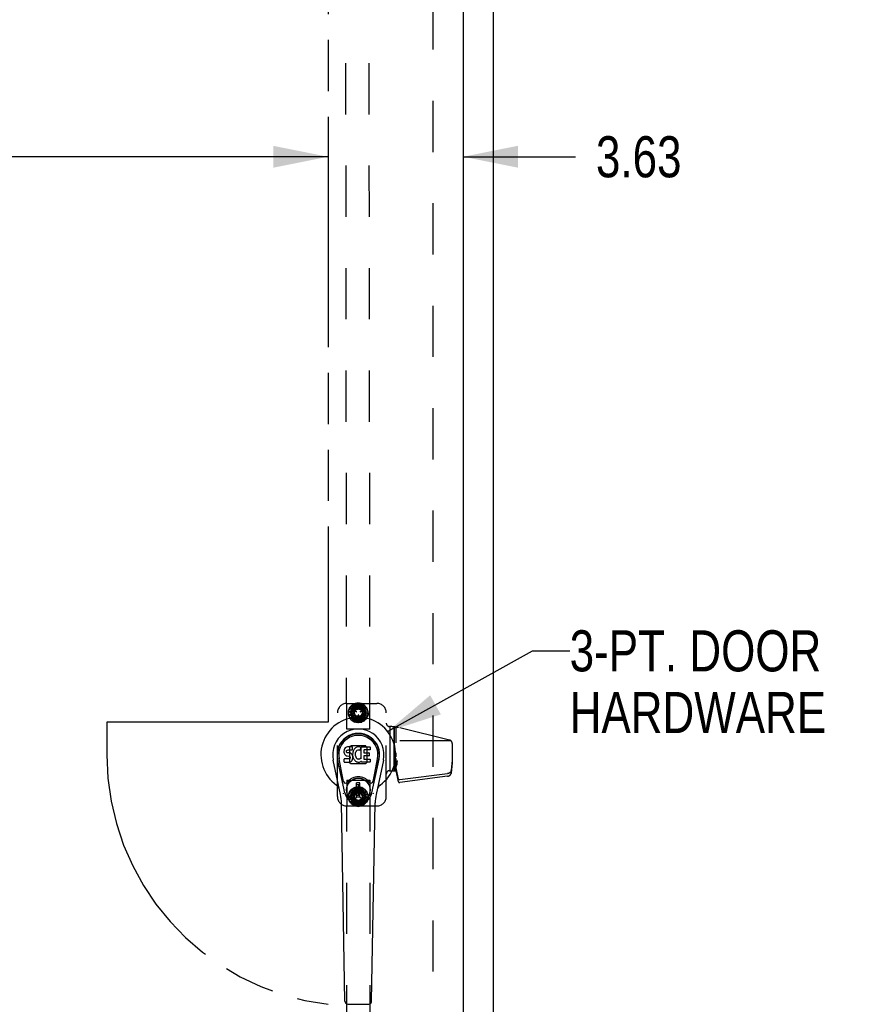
# Model space of a CAD drawing. Header units: inches. Extents: x 0 to 250, y 0 to 162.
# Tile 21 of 44: x 99 to 122, y 51 to 78. Entities that reach past the tile are written whole.
import ezdxf

# ---------------------------------------------------------------- set-up
doc = ezdxf.new("R2010")
doc.units = ezdxf.units.IN
doc.header["$LTSCALE"] = 13.75
doc.header["$MEASUREMENT"] = 0
doc.linetypes.add('HIDDEN', pattern=[0.2, 0.1, -0.1])
doc.linetypes.add('PHANTOM', pattern=[0.8, 0.45, -0.05, 0.1, -0.05, 0.1, -0.05])
doc.layers.get('0').update_dxf_attribs({"linetype": 'CONTINUOUS'})
for name, color, linetype in [('02___PRT_ALL_AXES', 7, 'CONTINUOUS'), ('AVAILABLE_DOOR_SPACE', 7, 'CONTINUOUS'), ('DEFAULT_2', 8, 'HIDDEN'), ('DIMENSIONS', 7, 'CONTINUOUS')]:
    doc.layers.add(name, color=color, linetype=linetype)
doc.styles.get("Standard").update_dxf_attribs({"font": 'txt', "width": 0.8})
doc.dimstyles.new('DIMSTYLE_1', dxfattribs={"dimtxt": 1.102941, "dimasz": 1.470588, "dimexe": 0.09, "dimexo": 0.07, "dimgap": 0.0375, "dimtad": 0, "dimtih": 1, "dimtoh": 1, "dimzin": 4, "dimdsep": 46, "dimtxsty": 'Standard', "dimblk": '_FILLED', "dimblk1": '_FILLED', "dimblk2": '_FILLED', "dimcen": 0.09, "dimadec": 0, "dimazin": 0, "dimtfac": 1, "dimtofl": 0, "dimtmove": 0, "dimatfit": 3, "dimldrblk": '_FILLED', "dimfxl": 0, "dimtolj": 1, "dimtzin": 4, "dimarcsym": 0})
doc.dimstyles.get("Standard").update_dxf_attribs({"dimtxt": 1.25, "dimasz": 1.470588, "dimexe": 0.09, "dimexo": 0.07, "dimgap": 0.09, "dimtad": 0, "dimtih": 1, "dimtoh": 1, "dimzin": 4, "dimdsep": 46, "dimtxsty": 'Standard', "dimblk": '_FILLED', "dimblk1": '_FILLED', "dimblk2": '_FILLED', "dimcen": 0.09, "dimadec": 0, "dimazin": 0, "dimtp": 0.01, "dimtm": 0.01, "dimtfac": 1, "dimtofl": 0, "dimtmove": 0, "dimatfit": 3, "dimldrblk": '_FILLED', "dimfxl": 0, "dimtolj": 1, "dimtzin": 4, "dimarcsym": 0})

# ---------------------------------------------------------------- blocks, each defined once
blk = doc.blocks.new('_FILLED')
at = {"color": 0, "linetype": 'ByBlock'}
blk.add_solid([(0, 0), (-1, 0.2), (-1, -0.2)], dxfattribs=at)
blk = doc.blocks.new('*D12')
at = {"layer": 'DIMENSIONS', "color": 2, "linetype": 'Continuous'}
for p, q in [((77.962, 74.137), (85.261, 74.137)), ((107.524, 74.137), (90.776, 74.137))]:
    blk.add_line(p, q, dxfattribs=at)
at = {"layer": 'DIMENSIONS', "color": 2, "linetype": 'Continuous', "xscale": 1.4705882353, "yscale": 1.4705882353, "zscale": 1.4705882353, "rotation": 180}
blk.add_blockref('_FILLED', (77.962, 74.137), dxfattribs=at)
at = {"layer": 'DIMENSIONS', "color": 2, "linetype": 'Continuous', "xscale": 1.4705882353, "yscale": 1.4705882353, "zscale": 1.4705882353}
blk.add_blockref('_FILLED', (107.524, 74.137), dxfattribs=at)
at = {"layer": 'DIMENSIONS', "color": 2, "linetype": 'Continuous', "insert": (88.018, 74.688), "char_height": 1.1029, "width": 4.41176, "attachment_point": 2, "line_spacing_factor": 0.9}
blk.add_mtext('29.56', dxfattribs=at)
blk = doc.blocks.new('*D13')
at = {"layer": 'DIMENSIONS', "color": 2, "linetype": 'Continuous'}
for p, q in [((107.524, 74.137), (104.583, 74.137)), ((111.149, 74.137), (114.163, 74.137))]:
    blk.add_line(p, q, dxfattribs=at)
at = {"layer": 'DIMENSIONS', "color": 2, "linetype": 'Continuous', "xscale": 1.4705882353, "yscale": 1.4705882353, "zscale": 1.4705882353}
blk.add_blockref('_FILLED', (107.524, 74.137), dxfattribs=at)
at = {"layer": 'DIMENSIONS', "color": 2, "linetype": 'Continuous', "xscale": 1.4705882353, "yscale": 1.4705882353, "zscale": 1.4705882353, "rotation": 180}
blk.add_blockref('_FILLED', (111.149, 74.137), dxfattribs=at)
at = {"layer": 'DIMENSIONS', "color": 2, "linetype": 'Continuous', "insert": (114.714, 74.688), "char_height": 1.1029, "width": 3.52941, "attachment_point": 1, "line_spacing_factor": 0.9}
blk.add_mtext('3.63', dxfattribs=at)

msp = doc.modelspace()

# ---------------------------------------------------------------- linework, layer by layer
at = {"color": 3, "linetype": 'Continuous'}
for p, q in [((111.962, 11.19), (111.962, 100.982)), ((111.149, 98.232), (111.149, 17.94))]:
    msp.add_line(p, q, dxfattribs=at)
at = {"color": 7, "linetype": 'Continuous'}
for p, q in [((107.953, 58.201), (107.951, 58.177)), ((107.951, 58.177), (107.952, 58.153)), ((107.952, 58.153), (107.955, 58.13)), ((107.958, 58.224), (107.953, 58.201)), ((107.967, 58.247), (107.958, 58.224)), ((107.981, 58.266), (107.967, 58.247)), ((107.989, 58.274), (107.981, 58.266)), ((107.999, 58.281), (107.989, 58.274)), ((108.02, 58.29), (107.999, 58.281)), ((108.044, 58.298), (108.02, 58.29)), ((108.022, 58.18), (108.024, 58.195)), ((108.022, 58.165), (108.022, 58.18)), ((108.022, 58.158), (108.022, 58.165)), ((108.025, 58.151), (108.022, 58.158)), ((108.024, 58.195), (108.028, 58.202)), ((108.029, 58.145), (108.025, 58.151)), ((108.028, 58.202), (108.033, 58.207)), ((108.033, 58.207), (108.048, 58.211)), ((108.183, 58.298), (108.044, 58.298)), ((108.048, 58.211), (108.063, 58.213)), ((108.063, 58.213), (108.175, 58.213)), ((108.175, 58.213), (108.181, 58.213)), ((108.181, 58.213), (108.183, 58.218)), ((108.185, 58.255), (108.183, 58.298)), ((108.183, 58.218), (108.184, 58.231)), ((108.184, 58.231), (108.185, 58.255)), ((108.192, 58.156), (108.187, 58.134)), ((108.198, 58.177), (108.192, 58.156)), ((108.206, 58.198), (108.198, 58.177)), ((108.217, 58.217), (108.206, 58.198)), ((108.23, 58.235), (108.217, 58.217)), ((108.245, 58.252), (108.23, 58.235)), ((108.261, 58.267), (108.245, 58.252)), ((108.266, 58.156), (108.26, 58.145)), ((108.279, 58.28), (108.261, 58.267)), ((108.28, 58.18), (108.266, 58.156)), ((108.3, 58.289), (108.279, 58.28)), ((108.288, 58.19), (108.28, 58.18)), ((108.299, 58.197), (108.288, 58.19)), ((108.324, 58.208), (108.299, 58.197)), ((108.321, 58.294), (108.3, 58.289)), ((108.344, 58.296), (108.321, 58.294)), ((108.337, 58.211), (108.324, 58.208)), ((108.35, 58.211), (108.337, 58.211)), ((108.366, 58.296), (108.344, 58.296)), ((108.363, 58.208), (108.35, 58.211)), ((108.376, 58.203), (108.363, 58.208)), ((108.377, 58.294), (108.366, 58.296)), ((108.388, 58.291), (108.377, 58.294)), ((108.408, 58.274), (108.382, 58.205)), ((108.406, 58.279), (108.388, 58.291)), ((108.417, 58.296), (108.653, 58.296)), ((108.417, 57.971), (108.417, 58.296)), ((108.487, 58.208), (108.487, 58.141)), ((108.653, 58.212), (108.491, 58.212)), ((108.658, 58.291), (108.658, 58.217)), ((107.86, 57.017), (107.663, 57.943)), ((107.971, 57.064), (107.779, 57.967)), ((107.827, 57.741), (107.782, 57.968)), ((107.894, 57.594), (107.82, 57.976)), ((107.953, 57.891), (107.953, 57.966)), ((107.955, 58.13), (107.964, 58.107)), ((108.017, 57.971), (107.958, 57.971)), ((107.958, 57.886), (108.102, 57.886)), ((107.964, 58.107), (107.977, 58.087)), ((107.977, 58.087), (107.993, 58.07)), ((107.993, 58.07), (108.013, 58.057)), ((108.013, 58.057), (108.024, 58.053)), ((108.078, 57.971), (108.017, 57.971)), ((108.024, 58.053), (108.036, 58.051)), ((108.035, 58.14), (108.029, 58.145)), ((108.05, 58.136), (108.035, 58.14)), ((108.036, 58.051), (108.083, 58.05)), ((108.074, 58.137), (108.05, 58.136)), ((108.098, 58.136), (108.074, 58.137)), ((108.093, 57.973), (108.078, 57.971)), ((108.083, 58.05), (108.091, 58.049)), ((108.091, 58.049), (108.098, 58.047)), ((108.099, 57.976), (108.093, 57.973)), ((108.121, 58.131), (108.098, 58.136)), ((108.098, 58.047), (108.104, 58.042)), ((108.105, 57.981), (108.099, 57.976)), ((108.102, 57.886), (108.114, 57.888)), ((108.104, 58.042), (108.109, 58.036)), ((108.114, 57.993), (108.105, 57.981)), ((108.109, 58.036), (108.115, 58.023)), ((108.117, 58), (108.114, 57.993)), ((108.114, 57.888), (108.125, 57.892)), ((108.115, 58.023), (108.118, 58.008)), ((108.118, 58.008), (108.117, 58)), ((108.132, 58.126), (108.121, 58.131)), ((108.125, 57.892), (108.145, 57.906)), ((108.142, 58.119), (108.132, 58.126)), ((108.159, 58.102), (108.142, 58.119)), ((108.145, 57.906), (108.162, 57.923)), ((108.172, 58.082), (108.159, 58.102)), ((108.162, 57.923), (108.169, 57.933)), ((108.169, 57.933), (108.174, 57.943)), ((108.182, 58.06), (108.172, 58.082)), ((108.174, 57.943), (108.183, 57.966)), ((108.188, 58.037), (108.182, 58.06)), ((108.187, 58.134), (108.183, 58.089)), ((108.183, 58.089), (108.184, 58.067)), ((108.183, 57.966), (108.189, 57.989)), ((108.184, 58.067), (108.187, 58.045)), ((108.187, 58.045), (108.191, 58.023)), ((108.191, 58.013), (108.188, 58.037)), ((108.189, 57.989), (108.191, 58.013)), ((108.191, 58.023), (108.199, 58.002)), ((108.199, 58.002), (108.22, 57.963)), ((108.22, 57.963), (108.232, 57.944)), ((108.232, 57.944), (108.247, 57.928)), ((108.247, 57.928), (108.264, 57.913)), ((108.253, 58.105), (108.252, 58.078)), ((108.252, 58.078), (108.254, 58.065)), ((108.256, 58.132), (108.253, 58.105)), ((108.254, 58.065), (108.257, 58.052)), ((108.26, 58.145), (108.256, 58.132)), ((108.257, 58.052), (108.267, 58.027)), ((108.264, 57.913), (108.281, 57.899)), ((108.267, 58.027), (108.28, 58.004)), ((108.28, 58.004), (108.289, 57.994)), ((108.281, 57.899), (108.291, 57.894)), ((108.289, 57.994), (108.299, 57.985)), ((108.291, 57.894), (108.302, 57.89)), ((108.299, 57.985), (108.31, 57.978)), ((108.302, 57.89), (108.323, 57.885)), ((108.31, 57.978), (108.323, 57.973)), ((108.323, 57.973), (108.336, 57.971)), ((108.323, 57.885), (108.345, 57.882)), ((108.336, 57.971), (108.349, 57.97)), ((108.345, 57.882), (108.368, 57.885)), ((108.349, 57.97), (108.362, 57.972)), ((108.362, 57.972), (108.375, 57.976)), ((108.368, 57.885), (108.389, 57.892)), ((108.375, 57.976), (108.387, 57.982)), ((108.387, 57.982), (108.398, 57.989)), ((108.389, 57.892), (108.408, 57.904)), ((108.405, 57.988), (108.417, 57.971)), ((108.418, 57.904), (108.408, 57.904)), ((108.408, 57.904), (108.408, 57.904)), ((108.418, 57.891), (108.418, 57.904)), ((108.654, 57.886), (108.423, 57.886)), ((108.488, 58.049), (108.488, 57.972)), ((108.491, 58.136), (108.622, 58.136)), ((108.622, 58.054), (108.492, 58.054)), ((108.492, 57.967), (108.654, 57.967)), ((108.627, 58.132), (108.627, 58.058)), ((108.659, 57.963), (108.659, 57.891)), ((108.703, 57.064), (108.895, 57.967)), ((108.779, 57.594), (108.854, 57.976)), ((109.011, 57.943), (108.813, 57.017)), ((108.847, 57.741), (108.891, 57.968)), ((107.942, 57.369), (107.894, 57.594)), ((108.731, 57.369), (108.779, 57.594)), ((108.382, 57.329), (108.292, 57.329)), ((108.292, 56.955), (108.292, 57.329)), ((108.292, 57.29), (108.382, 57.29)), ((108.343, 57.29), (108.343, 57.211)), ((108.382, 57.211), (108.343, 57.211)), ((108.382, 56.955), (108.382, 57.329)), ((108.382, 56.994), (108.292, 56.994)), ((108.292, 56.955), (108.382, 56.955)), ((107.979, 51.471), (107.886, 56.791)), ((108.695, 51.471), (108.788, 56.791)), ((108.058, 51.393), (108.616, 51.393))]:
    msp.add_line(p, q, dxfattribs=at)
for points in [[(107.939, 57.034), (107.937, 57.039), (107.935, 57.045), (107.934, 57.05), (107.933, 57.056)], [(108.741, 57.056), (108.74, 57.05), (108.738, 57.045), (108.737, 57.039), (108.735, 57.034)]]:
    msp.add_lwpolyline(points, dxfattribs=at)
for radius in [0.317, 0.313]:
    msp.add_circle((108.337, 57.142), radius, dxfattribs=at)
for centre, radius, start, end in [((108.337, 58.086), 1.004, 305.5066, 234.4934), ((108.337, 58.086), 0.689, 347.9703, 192.0297), ((108.337, 58.086), 0.571, 347.9703, 192.0297), ((108.337, 58.077), 0.527, 348.9402, 191.0594), ((108.377, 58.207), 0.00448, 246.1578, 339.0016), ((108.404, 58.275), 0.00448, 339.0016, 51.8729), ((108.491, 58.208), 0.00448, 90, 180), ((108.653, 58.291), 0.00448, 0, 90), ((108.653, 58.217), 0.00448, 270, 360), ((107.958, 57.966), 0.00448, 90, 180.0119), ((107.958, 57.891), 0.00483, 180, 270), ((108.401, 57.986), 0.00448, 34.0893, 127.3444), ((108.423, 57.891), 0.00448, 180, 270), ((108.491, 58.141), 0.00448, 180, 270), ((108.492, 58.049), 0.00448, 90, 180), ((108.492, 57.972), 0.00448, 180, 270), ((108.622, 58.132), 0.00448, 0, 90), ((108.622, 58.058), 0.00448, 270, 360), ((108.654, 57.963), 0.00448, 0, 90), ((108.654, 57.891), 0.00448, 270, 360), ((108, 57.382), 0.0591, 192.0297, 324.5763), ((108.337, 57.142), 0.354, 35.4237, 144.5763), ((108.674, 57.382), 0.0591, 215.4237, 347.9703), ((107.639, 57.109), 0.197, 12.0297, 54.4934), ((109.034, 57.109), 0.197, 125.5066, 167.9703), ((106.705, 56.771), 1.181, 1, 12.0297), ((108.337, 57.142), 0.374, 192.0297, 347.9703), ((109.969, 56.771), 1.181, 167.9703, 179), ((108.058, 51.472), 0.0787, 181, 270), ((108.616, 51.472), 0.0787, 270, 359)]:
    msp.add_arc(centre, radius, start, end, dxfattribs=at)
msp.add_ellipse((108.337, 58.077), major_axis=(0, 0.565), ratio=0.999848, start_param=-1.76365, end_param=1.76365, dxfattribs=at)
at = {"layer": '02___PRT_ALL_AXES', "color": 8, "linetype": 'HIDDEN'}
for p, q in [((108.025, 58.773), (107.979, 97.273)), ((108.65, 58.774), (108.604, 97.274)), ((108.65, 58.774), (108.025, 58.773)), ((109.297, 58.834), (109.297, 57.657)), ((109.177, 57.657), (109.298, 57.657)), ((108.025, 57.4), (107.979, 18.9)), ((108.025, 57.4), (108.65, 57.399)), ((108.65, 57.399), (108.604, 18.899))]:
    msp.add_line(p, q, dxfattribs=at)
for centre, radius in [((108.337, 59.211), 0.195), ((108.337, 59.211), 0.172), ((108.337, 56.962), 0.195), ((108.337, 56.961), 0.172)]:
    msp.add_circle(centre, radius, dxfattribs=at)
at = {"layer": 'AVAILABLE_DOOR_SPACE', "color": 4, "linetype": 'PHANTOM'}
for p, q in [((107.524, 97.211), (107.524, 58.961)), ((107.524, 58.961), (101.587, 58.961)), ((101.587, 58.961), (101.587, 58.086))]:
    msp.add_line(p, q, dxfattribs=at)
msp.add_arc((108.337, 58.086), 6.75, 180, 263.0865, dxfattribs=at)
at = {"layer": 'DEFAULT_2', "color": 8, "linetype": 'HIDDEN'}
for p, q in [((110.337, 97.638), (110.337, 18.534)), ((108.246, 59.461), (108.33, 59.471)), ((108.33, 59.333), (108.33, 59.471)), ((108.337, 59.477), (108.419, 59.458)), ((108.337, 59.477), (108.337, 59.333)), ((107.777, 56.961), (107.777, 59.211)), ((108.027, 59.461), (108.837, 59.461)), ((108.075, 59.257), (108.108, 59.335)), ((108.075, 59.257), (108.217, 59.232)), ((108.075, 59.165), (108.08, 59.249)), ((108.217, 59.19), (108.078, 59.214)), ((108.216, 59.226), (108.08, 59.249)), ((108.217, 59.232), (108.095, 59.303)), ((108.107, 59.344), (108.165, 59.406)), ((108.107, 59.344), (108.231, 59.272)), ((108.228, 59.266), (108.108, 59.335)), ((108.227, 59.39), (108.127, 59.216)), ((108.127, 59.206), (108.228, 59.032)), ((108.231, 59.272), (108.141, 59.38)), ((108.253, 59.3), (108.165, 59.406)), ((108.166, 59.414), (108.242, 59.453)), ((108.166, 59.414), (108.258, 59.304)), ((108.258, 59.304), (108.21, 59.437)), ((108.219, 59.28), (108.218, 59.278)), ((108.278, 59.238), (108.22, 59.272)), ((108.226, 59.282), (108.284, 59.248)), ((108.437, 59.395), (108.236, 59.395)), ((108.289, 59.323), (108.242, 59.453)), ((108.246, 59.461), (108.295, 59.326)), ((108.285, 59.24), (108.286, 59.241)), ((108.295, 59.326), (108.295, 59.467)), ((108.337, 59.333), (108.385, 59.465)), ((108.372, 59.328), (108.419, 59.458)), ((108.427, 59.461), (108.378, 59.326)), ((108.378, 59.326), (108.469, 59.434)), ((108.387, 59.241), (108.388, 59.24)), ((108.389, 59.248), (108.448, 59.282)), ((108.454, 59.272), (108.395, 59.238)), ((108.41, 59.309), (108.499, 59.414)), ((108.507, 59.415), (108.415, 59.305)), ((108.415, 59.305), (108.537, 59.375)), ((108.427, 59.461), (108.499, 59.414)), ((108.439, 59.278), (108.558, 59.347)), ((108.567, 59.344), (108.442, 59.272)), ((108.442, 59.272), (108.581, 59.297)), ((108.547, 59.216), (108.446, 59.391)), ((108.446, 59.032), (108.547, 59.206)), ((108.455, 59.279), (108.454, 59.28)), ((108.456, 59.239), (108.591, 59.263)), ((108.598, 59.258), (108.457, 59.232)), ((108.457, 59.232), (108.596, 59.208)), ((108.558, 59.347), (108.507, 59.415)), ((108.591, 59.263), (108.567, 59.344)), ((108.594, 59.173), (108.598, 59.258)), ((109.087, 56.961), (109.087, 59.211)), ((108.075, 59.165), (108.217, 59.19)), ((108.218, 59.183), (108.082, 59.159)), ((108.107, 59.078), (108.082, 59.159)), ((108.231, 59.15), (108.093, 59.126)), ((108.107, 59.078), (108.231, 59.15)), ((108.235, 59.144), (108.115, 59.075)), ((108.166, 59.008), (108.115, 59.075)), ((108.259, 59.118), (108.137, 59.047)), ((108.166, 59.008), (108.259, 59.118)), ((108.264, 59.113), (108.175, 59.008)), ((108.175, 59.008), (108.246, 58.962)), ((108.295, 59.096), (108.205, 58.989)), ((108.438, 59.027), (108.236, 59.027)), ((108.246, 58.962), (108.295, 59.096)), ((108.302, 59.094), (108.254, 58.965)), ((108.254, 58.965), (108.337, 58.946)), ((108.337, 59.089), (108.289, 58.957)), ((108.331, 59.08), (108.331, 59.147)), ((108.338, 59.152), (108.336, 59.152)), ((108.336, 59.075), (108.338, 59.075)), ((108.337, 58.946), (108.337, 59.089)), ((108.343, 59.147), (108.343, 59.08)), ((108.344, 59.089), (108.344, 58.951)), ((108.344, 58.951), (108.428, 58.962)), ((108.379, 59.097), (108.379, 58.956)), ((108.428, 58.962), (108.379, 59.097)), ((108.385, 59.099), (108.432, 58.969)), ((108.508, 59.008), (108.415, 59.118)), ((108.415, 59.118), (108.464, 58.985)), ((108.42, 59.122), (108.509, 59.017)), ((108.432, 58.969), (108.508, 59.008)), ((108.567, 59.079), (108.443, 59.15)), ((108.443, 59.15), (108.533, 59.042)), ((108.446, 59.156), (108.565, 59.087)), ((108.598, 59.165), (108.457, 59.19)), ((108.457, 59.19), (108.579, 59.12)), ((108.458, 59.197), (108.594, 59.173)), ((108.509, 59.017), (108.567, 59.079)), ((108.565, 59.087), (108.598, 59.165)), ((109.177, 58.841), (109.177, 58.841)), ((109.194, 57.657), (109.194, 58.841)), ((109.194, 57.657), (109.194, 58.841)), ((109.298, 57.657), (109.298, 58.834)), ((109.357, 58.403), (109.357, 58.825)), ((110.788, 58.478), (109.414, 58.813)), ((110.822, 58.461), (109.357, 58.461)), ((108.1, 58.281), (108.1, 57.891)), ((108.105, 58.292), (108.13, 58.318)), ((108.532, 58.323), (108.142, 58.323)), ((108.543, 58.318), (108.568, 58.292)), ((108.573, 57.891), (108.573, 58.281)), ((110.857, 58.39), (110.857, 57.871)), ((109.337, 57.907), (109.379, 57.907)), ((109.337, 57.657), (109.337, 57.907)), ((109.354, 57.83), (109.337, 57.907)), ((109.357, 58.026), (109.357, 58.139)), ((109.357, 57.857), (109.357, 57.986)), ((109.357, 57.911), (109.379, 57.911)), ((109.379, 57.816), (109.379, 57.911)), ((110.857, 57.941), (110.829, 57.66)), ((108.13, 57.854), (108.105, 57.88)), ((108.142, 57.85), (108.532, 57.85)), ((108.568, 57.88), (108.543, 57.854)), ((109.194, 57.657), (109.194, 57.657)), ((109.297, 57.657), (109.357, 57.657)), ((109.337, 57.7), (109.337, 57.714)), ((109.337, 57.69), (109.337, 57.7)), ((109.337, 57.684), (109.337, 57.69)), ((109.337, 57.68), (109.337, 57.684)), ((109.337, 57.678), (109.337, 57.68)), ((109.337, 57.676), (109.337, 57.678)), ((109.337, 57.675), (109.337, 57.676)), ((109.337, 57.673), (109.337, 57.675)), ((109.337, 57.672), (109.337, 57.673)), ((109.337, 57.673), (109.337, 57.673)), ((109.337, 57.671), (109.337, 57.672)), ((109.337, 57.672), (109.337, 57.672)), ((109.337, 57.671), (109.337, 57.671)), ((109.35, 57.794), (109.354, 57.77)), ((109.354, 57.678), (109.357, 57.662)), ((109.356, 57.816), (109.379, 57.816)), ((109.357, 57.657), (109.357, 57.801)), ((109.416, 57.429), (109.357, 57.732)), ((109.416, 57.359), (109.357, 57.662)), ((110.83, 57.66), (110.827, 57.651)), ((110.857, 57.871), (110.829, 57.59)), ((110.83, 57.66), (110.829, 57.66)), ((110.829, 57.59), (110.829, 57.66)), ((110.83, 57.66), (110.83, 57.59)), ((110.726, 57.576), (109.451, 57.41)), ((110.726, 57.506), (109.451, 57.34)), ((110.83, 57.59), (110.827, 57.581)), ((110.83, 57.59), (110.829, 57.59)), ((108.107, 57.095), (108.165, 57.157)), ((108.107, 57.095), (108.231, 57.023)), ((108.228, 57.141), (108.127, 56.967)), ((108.231, 57.023), (108.141, 57.131)), ((108.254, 57.051), (108.165, 57.157)), ((108.166, 57.165), (108.242, 57.204)), ((108.166, 57.165), (108.259, 57.055)), ((108.259, 57.055), (108.211, 57.188)), ((108.438, 57.146), (108.236, 57.146)), ((108.289, 57.074), (108.242, 57.204)), ((108.246, 57.211), (108.331, 57.221)), ((108.246, 57.211), (108.295, 57.076)), ((108.295, 57.076), (108.296, 57.217)), ((108.33, 57.084), (108.331, 57.221)), ((108.331, 57.026), (108.331, 57.093)), ((108.338, 57.098), (108.336, 57.098)), ((108.337, 57.227), (108.42, 57.208)), ((108.337, 57.227), (108.337, 57.084)), ((108.337, 57.084), (108.385, 57.216)), ((108.343, 57.093), (108.343, 57.026)), ((108.372, 57.078), (108.42, 57.208)), ((108.428, 57.211), (108.379, 57.076)), ((108.379, 57.076), (108.469, 57.184)), ((108.41, 57.059), (108.499, 57.165)), ((108.508, 57.165), (108.415, 57.055)), ((108.415, 57.055), (108.537, 57.125)), ((108.428, 57.211), (108.499, 57.165)), ((108.439, 57.028), (108.559, 57.097)), ((108.567, 57.094), (108.443, 57.023)), ((108.547, 56.966), (108.446, 57.141)), ((108.559, 57.097), (108.508, 57.165)), ((108.592, 57.013), (108.567, 57.094)), ((108.075, 57.008), (108.109, 57.086)), ((108.075, 57.008), (108.217, 56.983)), ((108.075, 56.916), (108.08, 57.001)), ((108.075, 56.916), (108.217, 56.941)), ((108.217, 56.941), (108.078, 56.965)), ((108.216, 56.976), (108.08, 57.001)), ((108.218, 56.934), (108.082, 56.91)), ((108.107, 56.829), (108.082, 56.91)), ((108.231, 56.901), (108.092, 56.877)), ((108.217, 56.983), (108.095, 57.054)), ((108.107, 56.829), (108.231, 56.901)), ((108.228, 57.017), (108.109, 57.086)), ((108.235, 56.895), (108.115, 56.826)), ((108.166, 56.759), (108.115, 56.826)), ((108.127, 56.957), (108.227, 56.783)), ((108.258, 56.868), (108.136, 56.798)), ((108.166, 56.759), (108.258, 56.868)), ((108.264, 56.864), (108.175, 56.759)), ((108.295, 56.847), (108.204, 56.739)), ((108.218, 56.894), (108.219, 56.893)), ((108.22, 56.901), (108.278, 56.935)), ((108.284, 56.925), (108.226, 56.891)), ((108.246, 56.712), (108.295, 56.847)), ((108.301, 56.845), (108.254, 56.715)), ((108.286, 56.931), (108.285, 56.933)), ((108.337, 56.84), (108.288, 56.707)), ((108.336, 57.021), (108.338, 57.021)), ((108.337, 56.696), (108.337, 56.84)), ((108.343, 56.84), (108.343, 56.702)), ((108.427, 56.712), (108.378, 56.847)), ((108.378, 56.847), (108.378, 56.706)), ((108.385, 56.849), (108.432, 56.72)), ((108.388, 56.933), (108.387, 56.931)), ((108.448, 56.891), (108.389, 56.924)), ((108.395, 56.935), (108.454, 56.901)), ((108.507, 56.758), (108.415, 56.868)), ((108.415, 56.868), (108.463, 56.736)), ((108.42, 56.873), (108.509, 56.767)), ((108.567, 56.829), (108.442, 56.901)), ((108.442, 56.901), (108.533, 56.792)), ((108.443, 57.023), (108.581, 57.047)), ((108.446, 56.782), (108.547, 56.956)), ((108.446, 56.906), (108.565, 56.837)), ((108.454, 56.892), (108.455, 56.894)), ((108.456, 56.989), (108.592, 57.013)), ((108.598, 57.007), (108.457, 56.983)), ((108.457, 56.983), (108.596, 56.958)), ((108.598, 56.915), (108.457, 56.94)), ((108.457, 56.94), (108.579, 56.87)), ((108.458, 56.947), (108.594, 56.923)), ((108.509, 56.767), (108.567, 56.829)), ((108.565, 56.837), (108.598, 56.915)), ((108.594, 56.923), (108.598, 57.007)), ((108.027, 56.711), (108.837, 56.711)), ((108.175, 56.759), (108.246, 56.712)), ((108.437, 56.777), (108.236, 56.778)), ((108.254, 56.715), (108.337, 56.696)), ((108.343, 56.702), (108.427, 56.712)), ((108.432, 56.72), (108.507, 56.758))]:
    msp.add_line(p, q, dxfattribs=at)
for points in [[(109.357, 57.911), (109.359, 57.911), (109.362, 57.911), (109.364, 57.911), (109.366, 57.912), (109.369, 57.912), (109.371, 57.912), (109.373, 57.913), (109.375, 57.913), (109.377, 57.914), (109.379, 57.914), (109.381, 57.915), (109.383, 57.916), (109.385, 57.916), (109.387, 57.917), (109.389, 57.918), (109.39, 57.919), (109.392, 57.92), (109.394, 57.921), (109.395, 57.922), (109.397, 57.923)], [(109.357, 57.857), (109.338, 57.67), (109.338, 57.67), (109.338, 57.67), (109.338, 57.67), (109.338, 57.67), (109.338, 57.67), (109.338, 57.669), (109.338, 57.669), (109.338, 57.669), (109.338, 57.669), (109.338, 57.669), (109.338, 57.669), (109.338, 57.669), (109.338, 57.669), (109.338, 57.669), (109.338, 57.669), (109.338, 57.669), (109.337, 57.669), (109.337, 57.669), (109.337, 57.669), (109.337, 57.669), (109.337, 57.669), (109.337, 57.669), (109.337, 57.669), (109.337, 57.669), (109.337, 57.669), (109.337, 57.67), (109.337, 57.67), (109.337, 57.67), (109.337, 57.67), (109.337, 57.67), (109.337, 57.67), (109.337, 57.671)], [(110.827, 57.651), (110.827, 57.648), (110.825, 57.644), (110.824, 57.641), (110.823, 57.638), (110.822, 57.635), (110.82, 57.632), (110.818, 57.629), (110.816, 57.626), (110.814, 57.623), (110.812, 57.62), (110.81, 57.617), (110.807, 57.614), (110.804, 57.612), (110.802, 57.609), (110.799, 57.607), (110.796, 57.604), (110.793, 57.602), (110.789, 57.599), (110.786, 57.597), (110.783, 57.595), (110.779, 57.593), (110.775, 57.591), (110.772, 57.589), (110.768, 57.588), (110.764, 57.586), (110.76, 57.584), (110.756, 57.583), (110.752, 57.582), (110.748, 57.58), (110.743, 57.579), (110.739, 57.578), (110.735, 57.577), (110.73, 57.577), (110.726, 57.576)], [(109.451, 57.41), (109.45, 57.41), (109.448, 57.41), (109.447, 57.41), (109.445, 57.41), (109.444, 57.41), (109.442, 57.41), (109.441, 57.41), (109.439, 57.411), (109.438, 57.411), (109.436, 57.411), (109.435, 57.412), (109.434, 57.412), (109.432, 57.412), (109.431, 57.413), (109.43, 57.414), (109.428, 57.414), (109.427, 57.415), (109.426, 57.416), (109.425, 57.416), (109.424, 57.417), (109.423, 57.418), (109.422, 57.419), (109.421, 57.42), (109.42, 57.421), (109.42, 57.422), (109.419, 57.423), (109.418, 57.424), (109.418, 57.425), (109.417, 57.426), (109.417, 57.427), (109.416, 57.428), (109.416, 57.429)], [(109.416, 57.359), (109.416, 57.358), (109.417, 57.357), (109.417, 57.355), (109.418, 57.354), (109.418, 57.353), (109.419, 57.352), (109.42, 57.351), (109.42, 57.35), (109.421, 57.349), (109.422, 57.349), (109.423, 57.348), (109.424, 57.347), (109.425, 57.346), (109.426, 57.345), (109.427, 57.345), (109.428, 57.344), (109.43, 57.343), (109.431, 57.343), (109.432, 57.342), (109.434, 57.342), (109.435, 57.341), (109.436, 57.341), (109.438, 57.341), (109.439, 57.34), (109.441, 57.34), (109.442, 57.34), (109.444, 57.34), (109.445, 57.34), (109.447, 57.34), (109.448, 57.34), (109.45, 57.34), (109.451, 57.34)], [(110.726, 57.506), (110.73, 57.507), (110.735, 57.507), (110.739, 57.508), (110.743, 57.509), (110.748, 57.51), (110.752, 57.511), (110.756, 57.513), (110.76, 57.514), (110.764, 57.516), (110.768, 57.517), (110.772, 57.519), (110.775, 57.521), (110.779, 57.523), (110.783, 57.525), (110.786, 57.527), (110.789, 57.529), (110.793, 57.531), (110.796, 57.534), (110.799, 57.536), (110.802, 57.539), (110.804, 57.541), (110.807, 57.544), (110.81, 57.547), (110.812, 57.55), (110.814, 57.553), (110.816, 57.556), (110.818, 57.559), (110.82, 57.562), (110.822, 57.565), (110.823, 57.568), (110.824, 57.571), (110.825, 57.574), (110.827, 57.577), (110.827, 57.581)]]:
    msp.add_lwpolyline(points, dxfattribs=at)
for centre, radius in [((108.337, 59.211), 0.266), ((108.337, 59.211), 0.168), ((108.337, 59.211), 0.122), ((108.337, 59.211), 0.102), ((108.337, 56.962), 0.266), ((108.337, 56.962), 0.168), ((108.337, 56.962), 0.122), ((108.337, 56.962), 0.102)]:
    msp.add_circle(centre, radius, dxfattribs=at)
for centre, radius, start, end in [((108.027, 59.211), 0.25, 90, 180), ((108.136, 59.211), 0.01, 150.0682, 210.0717), ((108.222, 59.276), 0.005, 150.0681, 240.0681), ((108.223, 59.278), 0.005, 60.0681, 150.0681), ((108.236, 59.385), 0.01, 90.0675, 150.0731), ((108.281, 59.242), 0.005, 240.0681, 330.0681), ((108.282, 59.244), 0.005, 330.0681, 60.0681), ((108.392, 59.244), 0.005, 120.0681, 210.0681), ((108.393, 59.242), 0.005, 210.0681, 300.0681), ((108.437, 59.385), 0.01, 30.0667, 90.0723), ((108.45, 59.278), 0.005, 30.0681, 120.0681), ((108.451, 59.276), 0.005, 300.0681, 30.0681), ((108.538, 59.211), 0.01, 330.0682, 30.0717), ((108.837, 59.211), 0.25, 0, 90), ((108.236, 59.037), 0.01, 210.0667, 270.0723), ((108.336, 59.147), 0.005, 90.0681, 180.0681), ((108.336, 59.08), 0.005, 180.0681, 270.0681), ((108.338, 59.147), 0.005, 0.0681, 90.0681), ((108.338, 59.08), 0.005, 270.0681, 0.0681), ((108.438, 59.037), 0.01, 270.0675, 330.0731), ((109.177, 58.931), 0.09, 180, 270), ((109.177, 57.841), 1, 76.3015, 90), ((110.767, 58.39), 0.09, 0, 76.3015), ((108.116, 58.281), 0.0156, 135, 180), ((108.142, 58.307), 0.0156, 90, 135), ((108.532, 58.307), 0.0156, 45, 90), ((108.557, 58.281), 0.0156, 0, 45), ((108.116, 57.891), 0.0156, 180, 225), ((108.557, 57.891), 0.0156, 315, 360), ((108.142, 57.865), 0.0156, 225, 270), ((108.532, 57.865), 0.0156, 270, 315), ((109.177, 57.567), 0.09, 90, 180), ((108.236, 57.136), 0.01, 89.9312, 149.9368), ((108.336, 57.093), 0.005, 89.9319, 179.9319), ((108.338, 57.093), 0.005, 359.9319, 89.9319), ((108.438, 57.136), 0.01, 29.9304, 89.936), ((108.027, 56.961), 0.25, 180, 270), ((108.136, 56.962), 0.01, 149.9319, 209.9354), ((108.222, 56.897), 0.005, 119.9319, 209.9319), ((108.223, 56.895), 0.005, 209.9319, 299.9319), ((108.281, 56.931), 0.005, 29.9319, 119.9319), ((108.282, 56.929), 0.005, 299.9319, 29.9319), ((108.336, 57.026), 0.005, 179.9319, 269.9319), ((108.338, 57.026), 0.005, 269.9319, 359.9319), ((108.392, 56.929), 0.005, 149.9319, 239.9319), ((108.393, 56.931), 0.005, 59.9319, 149.9319), ((108.45, 56.895), 0.005, 239.9319, 329.9319), ((108.451, 56.897), 0.005, 329.9319, 59.9319), ((108.538, 56.961), 0.01, 329.9319, 29.9354), ((108.837, 56.961), 0.25, 270, 360), ((108.236, 56.788), 0.01, 209.9304, 269.936), ((108.437, 56.787), 0.01, 269.9312, 329.9368)]:
    msp.add_arc(centre, radius, start, end, dxfattribs=at)
for centre, major_axis, ratio, start_param, end_param in [((109.237, 57.802), (0, 0.126), 0.955893, -1.457897, -1.346424), ((109.237, 57.745), (0, 0.131), 0.915669, -1.570796, -1.383116), ((109.237, 58.796), (-0.119, 1.127), 0.010271, -3.269376, -3.045004), ((109.237, 57.801), (0, 0.131), 0.915669, -1.570796, -1.457897)]:
    msp.add_ellipse(centre, major_axis=major_axis, ratio=ratio, start_param=start_param, end_param=end_param, dxfattribs=at)

# ---------------------------------------------------------------- texts
at = {"layer": 'DIMENSIONS', "color": 2, "linetype": 'Continuous', "insert": (114.009, 61.425), "char_height": 1.1029, "width": 8.82353, "attachment_point": 1, "line_spacing_factor": 0.9}
msp.add_mtext('3-PT. DOOR\\PHARDWARE', dxfattribs=at)

# ---------------------------------------------------------------- dimensions: what is measured, and where the dimension line sits
at = {"layer": 'DIMENSIONS', "color": 2, "linetype": 'Continuous'}
for base, p1, p2, picture, middle in [((111.149333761, 74.136788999), (107.524333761, 58.961405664), (111.149333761, 98.212405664), '*D13', (116.479096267, 74.136788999)), ((107.524, 74.137), (77.962, 97.211), (107.524, 58.961), '*D12', (88.018, 74.137))]:
    dim = msp.add_linear_dim(base=base, p1=p1, p2=p2, dimstyle='DIMSTYLE_1', dxfattribs=at)
    dim.commit()
    dim.dimension.update_dxf_attribs({"geometry": picture, "text_midpoint": middle, "dimtype": 160})

# ---------------------------------------------------------------- leaders
at = {"layer": 'DIMENSIONS', "color": 2, "linetype": 'Continuous', "annotation_type": 0, "has_hookline": 1, "hookline_direction": 1, "text_width": 0.634}
msp.add_leader([(109.124, 58.709), (113.011, 60.874), (114.009, 60.874)], dimstyle='Standard', override={"dimtad": 0}, dxfattribs=at)

doc.saveas('drawing.dxf')
